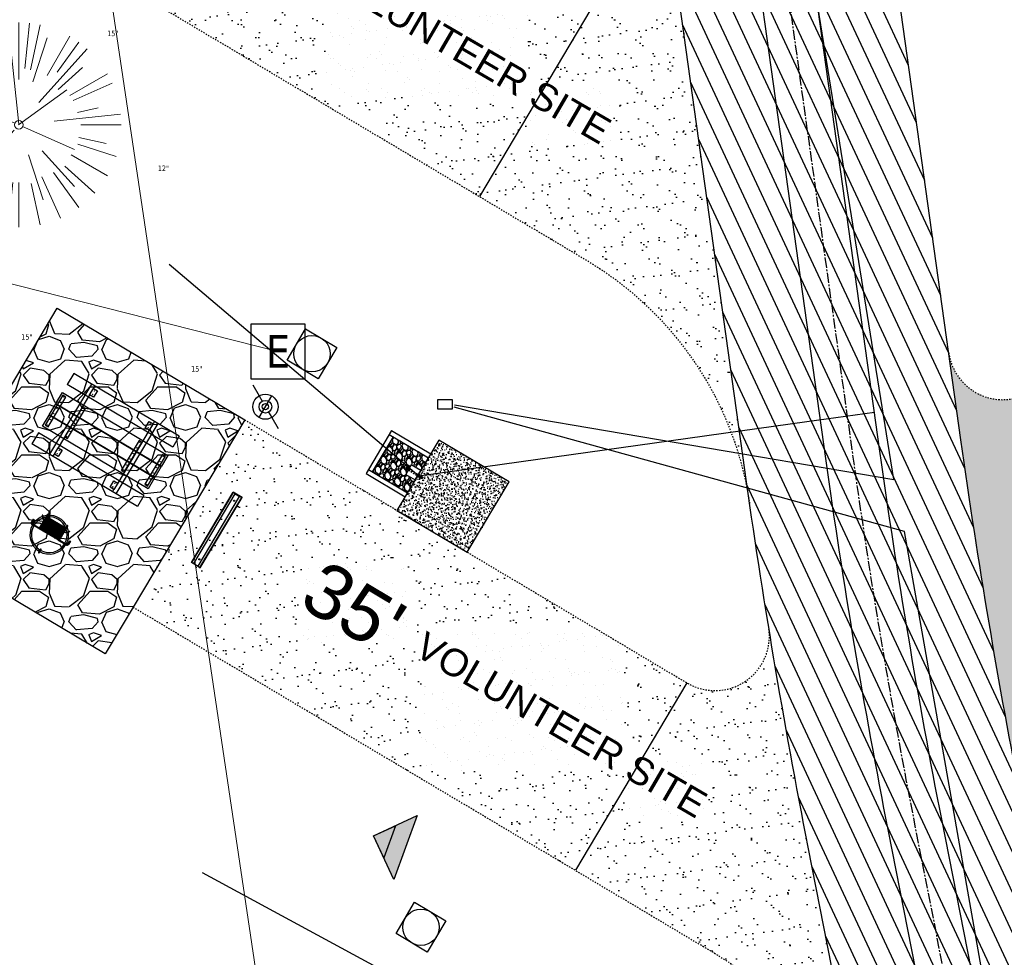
# Model space of a CAD drawing. Header units: feet. Extents: x 1134296 to 1140710, y 647902 to 649877.
# Tile 8 of 57: x 1134493 to 1134565, y 648640 to 648709. Entities that reach past the tile are written whole.
import ezdxf
from ezdxf.enums import TextEntityAlignment as Align
from ezdxf.lldxf.tags import DXFTag

# ---------------------------------------------------------------- set-up
doc = ezdxf.new("R2010")
doc.units = ezdxf.units.FT
doc.header["$MEASUREMENT"] = 0
for name, pattern in [('CENTER2', [1.125, 0.75, -0.125, 0.125, -0.125]), ('HIDDEN4', [0.095, 0.05, -0.045]), ('RAD', [0.13, 0.08, -0.05])]:
    doc.linetypes.add(name, pattern=pattern)
for name, color, linetype in [('-AGGREGATE', 8, 'Continuous'), ('-BOLTS-LAGS-SCREWS', 7, 'Continuous'), ('-CONCRETE', 9, 'Continuous'), ('-HARDWARE', 7, 'Continuous'), ('-TIMBER', 5, 'Continuous'), ('-WOOD', 5, 'Continuous'), ('C-CAMPSITE-PADS', 6, 'Continuous'), ('C-PRKG-ASPH', 8, 'Continuous'), ('C-PRKG-GRVL', 8, 'Continuous'), ('C-PRKG-WHEL-STOP', 9, 'Continuous'), ('C-ROAD-ASPHALT', 1, 'Continuous'), ('C-ROAD-CNTR', 1, 'CENTER2'), ('C-ROAD-GRVL', 1, 'RAD'), ('C-SWLK-CONC', 6, 'Continuous'), ('C-SWLK-CONC-PATT', 8, 'Continuous'), ('C-SWLK-GRVL-PATT', 8, 'Continuous'), ('C-UTIL-ELEC-MEP', 7, 'UGE (.5x)'), ('C-UTIL-HYDRANT', 5, 'Continuous'), ('C-UTIL-WATER-MEP', 7, 'WATER (.5x)'), ('G-TEXT-ST02', 2, 'Continuous'), ('G-XREF', 7, 'Continuous'), ('V-TOPO-SPOT', 8, 'Continuous'), ('V-UTIL-POWR-STRC', 1, 'Continuous'), ('V-UTIL-WATR-STRC', 8, 'Continuous')]:
    doc.layers.add(name, color=color, linetype=linetype)
for name, color, linetype, lineweight in [('-ANGLE-IRON', 8, 'Continuous', 25), ('V-SITE-VEGE', 55, 'Continuous', 18), ('V-SITE-VEGE-TEXT', 8, 'Continuous', 18), ('V-UTIL-POWR-LINE-UNDR', 8, 'EXIST_PROP POWER UNDERGROUND LINE 1', 15), ('V-UTIL-WATR-LINE', 8, 'WATER', 15)]:
    doc.layers.add(name, color=color, linetype=linetype, lineweight=lineweight)
doc.styles.add('Arial', font='arial.ttf')
doc.styles.add('Normal', font='arial.ttf', dxfattribs={"height": 0.1})
doc.styles.add('SEI-Dim & Leader', font='tahoma.ttf')
doc.styles.get("Standard").update_dxf_attribs({"font": 'arial.ttf'})
tags = doc.linetypes.add('EXIST_PROP POWER UNDERGROUND LINE 1', pattern='A,1.5,-0.2,["P-UG",Standard,S=0.08,R=0,X=-0.1,Y=-0.04],-0.3', length=2).pattern_tags.tags
tags[6] = DXFTag(74, 10)
tags = doc.linetypes.add('UGE (.5x)', pattern='A,0.75,-0.2,["UGE",Standard,S=0.08,R=0,X=-0.1,Y=-0.04],-0.2', length=1.15).pattern_tags.tags
tags[6] = DXFTag(74, 10)
tags = doc.linetypes.add('WATER', pattern='A,1.5,-0.2,["W",Standard,S=0.08,R=0,X=-0.1,Y=-0.04],-0.05', length=1.75).pattern_tags.tags
tags[6] = DXFTag(74, 10)
tags = doc.linetypes.add('WATER (.5x)', pattern='A,0.75,-0.2,["W",Standard,S=0.08,R=0,X=-0.1,Y=-0.04],-0.05', length=1).pattern_tags.tags
tags[6] = DXFTag(74, 10)
pattern_1 = [(37.5, (0, 0), (-0.0629933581, 1.926823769), [0, -1.52, 0, -1.7, 0, -1.625]), (7.5, (0, 0), (1.7697767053, 2.822146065), [0, -0.82, 0, -1.37, 0, -0.525]), (327.5, (-1.23, 0), (3.1141418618, 0.0056590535), [0, -0.5, 0, -1.8, 0, -2.35]), (317.5, (-1.23, 0), (3.0061266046, 0.877675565), [0, -0.25, 0, -1.18, 0, -1.35])]

# ---------------------------------------------------------------- blocks, each defined once
blk = doc.blocks.new('V-UTIL-EPED')
for p, q in [((-0.05, 0.05), (-0.05, -0.05)), ((0.05, 0.05), (-0.05, 0.05)), ((0.05, -0.05), (0.05, 0.05)), ((-0.05, -0.05), (0.05, -0.05))]:
    blk.add_line(p, q)
at = {"style": 'SEI-Dim & Leader'}
blk.add_text('E', height=0.06, dxfattribs=at).set_placement((0, 0), align=Align.MIDDLE_CENTER)
blk = doc.blocks.new('*U827', base_point=(1134511.816, 648684.869))
at = {"xscale": 39.99999999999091, "yscale": 39.99999999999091, "zscale": 39.99999999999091}
blk.add_blockref('V-UTIL-EPED', (1134511.816, 648684.869), dxfattribs=at)
blk = doc.blocks.new('V-UTIL-IRRI-Spigot')
for points in [[(-1, 1.732), (-0.5, 0.866)], [(-0.5, -0.866), (0.5, 0.866)], [(0.5, -0.866), (1, -1.732)]]:
    blk.add_lwpolyline(points)
for radius in [1, 0.5]:
    blk.add_circle((0, 0), radius)
blk = doc.blocks.new('*U858', base_point=(1134510.895, 648680.812))
at = {"xscale": 0.9237604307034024, "yscale": 0.9237604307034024, "zscale": 0.9237604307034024}
blk.add_blockref('V-UTIL-IRRI-Spigot', (1134510.895, 648680.812), dxfattribs=at)
blk = doc.blocks.new('Finished Floor Elevation')
h = blk.add_hatch(color=256)
h.dxf.hatch_style = 1
h.paths.add_polyline_path([(-0.05, -0.05), (-0.05, 0.05), (0, 0)])
blk.add_lwpolyline([(-0.05, -0.05), (-0.05, 0.05), (0, 0)], close=True)
blk = doc.blocks.new('*U880', base_point=(1134511.816, 648684.869))
at = {"xscale": 39.99999999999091, "yscale": 39.99999999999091, "zscale": 39.99999999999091}
blk.add_blockref('V-UTIL-EPED', (1134511.816, 648684.869), dxfattribs=at)
blk = doc.blocks.new('*U910', base_point=(1134510.895, 648680.812))
at = {"xscale": 0.9237604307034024, "yscale": 0.9237604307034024, "zscale": 0.9237604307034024}
blk.add_blockref('V-UTIL-IRRI-Spigot', (1134510.895, 648680.812), dxfattribs=at)
blk = doc.blocks.new('V-SITE-VEGE-Coniferious Tree 2')
at = {"color": 0, "linetype": 'ByBlock'}
for p, q in [((-0.0575, 0.2704), (-0.104, 0.4891)), ((-0.0003, 0.0026), (-0.0523, 0.4973)), ((0, 0.2219), (0, 0.5)), ((0.0289, 0.2753), (0.0522, 0.4973)), ((0.0572, 0.2693), (0.1039, 0.4891)), ((-0.0626, 0.1926), (-0.1545, 0.4755)), ((-0.0791, 0.1089), (-0.2939, 0.4045)), ((-0.146, 0.2528), (-0.25, 0.433)), ((0.0685, 0.211), (0.1382, 0.4256)), ((0.1391, 0.2411), (0.25, 0.433)), ((0.1869, 0.2573), (0.2939, 0.4045)), ((-0.1757, 0.1951), (-0.3346, 0.3716)), ((0.0978, 0.1086), (0.3345, 0.3716)), ((-0.2201, 0.1599), (-0.4046, 0.2939)), ((0.192, 0.1729), (0.3116, 0.2806)), ((0.2488, 0.1436), (0.433, 0.25)), ((-0.2844, 0.1642), (-0.3931, 0.227)), ((0.2659, 0.1184), (0.4568, 0.2034)), ((-0.0009, -0.0007), (0.235, 0.1707)), ((-0.2961, 0.0629), (-0.4891, 0.1039)), ((-0.0199, 0.0089), (-0.2319, 0.1032)), ((-0.306, 0.0322), (-0.4973, 0.0523)), ((0.1731, 0.0182), (0.4972, 0.0523)), ((0.2873, 0.0611), (0.3885, 0.0826)), ((0.3025, 0), (0.5, 0)), ((-0.2183, -0.0229), (-0.4973, -0.0523)), ((-0.023, -0.0255), (-0.2138, -0.2374)), ((0.0185, -0.0083), (0.272, -0.1211)), ((-0.3022, -0.0642), (-0.4891, -0.1039)), ((0.2891, -0.094), (0.4755, -0.1545)), ((0.2936, -0.0624), (0.4274, -0.0908)), ((-0.2881, -0.1283), (-0.4568, -0.2034)), ((-0.132, -0.1189), (-0.3716, -0.3346)), ((0.1144, -0.1271), (0.2718, -0.3019)), ((-0.2545, -0.1849), (-0.4046, -0.2939)), ((0.0478, -0.1473), (0.1192, -0.3671)), ((0.2555, -0.1475), (0.433, -0.25)), ((0.1689, -0.2325), (0.2939, -0.4045)), ((0.2254, -0.2029), (0.3716, -0.3346)), ((-0.1843, -0.2536), (-0.2767, -0.3808)), ((-0.1214, -0.2725), (-0.1856, -0.4168)), ((-0.091, -0.2799), (-0.1545, -0.4755)), ((-0.0297, -0.2818), (-0.0443, -0.4216)), ((0, -0.2818), (0, -0.5)), ((0.061, -0.2873), (0.1039, -0.4891)), ((0.1131, -0.2541), (0.2033, -0.4568))]:
    blk.add_line(p, q, dxfattribs=at)
blk.add_circle((0, 0), 0.0208)
blk = doc.blocks.new('C_XBASE-PACTOLA_02403811')
at = {"layer": 'V-UTIL-POWR-LINE-UNDR', "flags": 128}
blk.add_lwpolyline([(1134511.816, 648684.869), (1134461.223, 648697.695)], dxfattribs=at)
at = {"layer": 'V-UTIL-WATR-LINE', "flags": 128}
blk.add_lwpolyline([(1134533.417, 648547.604), (1134534.843, 648556.084), (1134510.788, 648635.474), (1134497.967, 648721.634), (1134522.21, 648792.11)], dxfattribs=at)
at = {"layer": 'V-SITE-VEGE', "xscale": 14.99981880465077, "yscale": 14.99981880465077, "zscale": 14.99981880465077}
blk.add_blockref('V-SITE-VEGE-Coniferious Tree 2', (1134492.811, 648701.493), dxfattribs=at)
at = {"layer": 'V-TOPO-SPOT', "rotation": 160}
for xscale, yscale, zscale in [(50.00000018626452, 50.00000018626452, 50.00000018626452), (25.00000009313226, 25.00000009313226, 25.00000009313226)]:
    blk.add_blockref('Finished Floor Elevation', (1134518.828, 648649.325), dxfattribs=dict(at, xscale=xscale, yscale=yscale, zscale=zscale))
at = {"layer": 'V-UTIL-POWR-STRC'}
for name in ['*U827', '*U880']:
    blk.add_blockref(name, (1134511.816, 648684.869), dxfattribs=at)
at = {"layer": 'V-UTIL-POWR-STRC', "xscale": 39.99999999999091, "yscale": 39.99999999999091, "zscale": 39.99999999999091}
blk.add_blockref('V-UTIL-EPED', (1134511.816, 648684.869), dxfattribs=at)
at = {"layer": 'V-UTIL-WATR-STRC'}
for name in ['*U858', '*U910']:
    blk.add_blockref(name, (1134510.895, 648680.812), dxfattribs=at)
at = {"layer": 'V-UTIL-WATR-STRC', "xscale": 0.4618802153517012, "yscale": 0.4618802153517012, "zscale": 0.4618802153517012}
blk.add_blockref('V-UTIL-IRRI-Spigot', (1134510.895, 648680.812), dxfattribs=at)
at = {"layer": 'V-SITE-VEGE-TEXT', "char_height": 0.4, "attachment_point": 7, "style": 'SEI-Dim & Leader'}
for s, insert in [('15"', (1134499.29, 648707.993)), ('12"', (1134503.006, 648698.106)), ('15"', (1134492.994, 648685.725)), ('15"', (1134505.446, 648683.381))]:
    blk.add_mtext(s, dxfattribs=dict(at, insert=insert))
blk = doc.blocks.new('Wheel_Stop')
for points in [[(-36, 6.75), (36, 6.75)], [(-36, -2.25), (-36, 6.75)], [(-35.625, 4.5), (-36, 6.75)], [(-35.625, 0), (-36, -2.25)], [(-35.955, 6.48), (35.955, 6.48)], [(-35.625, 4.5), (-35.625, 0)], [(-35.625, 4.5), (35.625, 4.5)], [(-35.625, 0), (35.625, 0)], [(35.625, 4.5), (36, 6.75)], [(35.625, 4.5), (35.625, 0)], [(35.625, 0), (36, -2.25)], [(36, -2.25), (36, 6.75)], [(-36, -2.25), (36, -2.25)], [(-35.955, -1.98), (35.955, -1.98)]]:
    blk.add_lwpolyline(points)
for centre in [(-30, 2.25), (30, 2.25)]:
    blk.add_circle(centre, 0.5)
blk = doc.blocks.new('10FT_Precast Table')
at = {"layer": '-ANGLE-IRON'}
for p, q in [((-28.53, 27.12), (-28.53, 33.63)), ((-28.53, 33.63), (-24.53, 33.63)), ((-24.53, 27.12), (-28.53, 27.12)), ((-24.53, 33.63), (-24.53, 27.12)), ((28.47, 27.12), (28.47, 33.63)), ((28.47, 33.63), (32.47, 33.63)), ((32.47, 27.12), (28.47, 27.12)), ((32.47, 33.63), (32.47, 27.12)), ((-49.5, 15.84), (-52.5, 15.84)), ((-52.5, 15.84), (-52.5, -14.66)), ((-49.5, -14.66), (-49.5, 15.84)), ((-25.53, 15.84), (-28.53, 15.84)), ((-28.53, 15.84), (-28.53, -14.66)), ((-25.53, -14.66), (-25.53, 15.84)), ((32.47, 15.84), (29.47, 15.84)), ((29.47, 15.84), (29.47, -14.66)), ((32.47, -14.66), (32.47, 15.84)), ((52.5, 15.84), (49.5, 15.84)), ((49.5, 15.84), (49.5, -14.66)), ((52.5, -14.66), (52.5, 15.84)), ((-52.5, -14.66), (-49.5, -14.66)), ((-28.53, -14.66), (-25.53, -14.66)), ((29.47, -14.66), (32.47, -14.66)), ((49.5, -14.66), (52.5, -14.66)), ((-28.53, -33.63), (-28.53, -27.12)), ((-28.53, -27.12), (-24.53, -27.12)), ((-24.53, -33.63), (-28.53, -33.63)), ((-24.53, -27.12), (-24.53, -33.63)), ((28.47, -33.63), (28.47, -27.12)), ((28.47, -27.12), (32.47, -27.12)), ((32.47, -33.63), (28.47, -33.63)), ((32.47, -27.12), (32.47, -33.63))]:
    blk.add_line(p, q, dxfattribs=at)
at = {"layer": '-BOLTS-LAGS-SCREWS'}
for centre in [(-26.53, 32.13), (-26.53, 28.62), (30.47, 32.13), (30.47, 28.62), (-51, 14.84), (-51, 9.34), (-27.03, 14.84), (-27.03, 9.34), (30.97, 14.84), (30.97, 9.34), (51, 14.84), (51, 9.34), (-51, 3.34), (-27.03, 3.34), (30.97, 3.34), (51, 3.34), (-51, -2.16), (-51, -8.16), (-27.03, -2.16), (-27.03, -8.16), (30.97, -2.16), (30.97, -8.16), (51, -2.16), (51, -8.16), (-51, -13.66), (-27.03, -13.66), (30.97, -13.66), (51, -13.66), (-26.53, -28.62), (-26.53, -32.13), (30.47, -28.62), (30.47, -32.13)]:
    blk.add_circle(centre, 0.156, dxfattribs=at)
at = {"layer": '-CONCRETE'}
for p, q in [((-32.03, -36), (-32.03, 36)), ((-28.53, 36), (-28.53, 33.63)), ((32.47, 36), (32.47, 33.63)), ((35.97, -36), (35.97, 36)), ((-28.53, -27.12), (-28.53, 27.12)), ((32.47, -27.12), (32.47, 27.12)), ((-28.53, -36), (-28.53, -33.63)), ((32.47, -33.63), (32.47, -36))]:
    blk.add_line(p, q, dxfattribs=at)
at = {"layer": '-TIMBER'}
for p, q in [((-54, 24.75), (-54, 36)), ((-54, 36), (54, 36)), ((54, 24.75), (54, 36)), ((-54, 24.75), (54, 24.75)), ((-54, 6.47), (-54, 17.72)), ((-54, 17.72), (54, 17.72)), ((54, 17.72), (54, 6.47)), ((-54, 6.47), (54, 6.47)), ((-54, -5.03), (-54, 6.22)), ((-54, 6.22), (54, 6.22)), ((54, 6.22), (54, -5.03)), ((54, -5.03), (-54, -5.03)), ((-54, -16.53), (-54, -5.28)), ((54, -5.28), (-54, -5.28)), ((54, -5.28), (54, -16.53)), ((54, -16.53), (-54, -16.53)), ((-54, -36), (-54, -24.75)), ((-54, -24.75), (54, -24.75)), ((54, -36), (54, -24.75)), ((-54, -36), (54, -36))]:
    blk.add_line(p, q, dxfattribs=at)
blk = doc.blocks.new('*X386')
at = {"color": 0}
for p, q in [((146.06, 353.6), (146.14, 353.68)), ((146.06, 352.89), (146.81, 353.64)), ((146.06, 352.54), (146.81, 353.29)), ((146.06, 351.83), (146.81, 352.58)), ((146.06, 351.48), (146.81, 352.23)), ((146.06, 350.77), (146.81, 351.52)), ((146.32, 350.68), (146.81, 351.17))]:
    blk.add_line(p, q, dxfattribs=at)
blk = doc.blocks.new('Pilot Rocks FS-30_18_PA')
at = {"layer": '-HARDWARE'}
for p, q in [((-8.82, 0.04), (-17.87, 0.04)), ((-17.87, 0.04), (-12.78, 0.04)), ((-10.2, 0.04), (10.2, 0.04)), ((8.82, 0.04), (17.87, 0.04)), ((12.78, 0.04), (17.87, 0.04)), ((-18.93, -4.56), (-18.93, -1.36)), ((-18.93, -1.36), (-18.87, -1.36)), ((-18.87, -1.36), (-18.87, -0.96)), ((-18.87, -1.36), (-18.87, -0.96)), ((-18.2, -1.36), (-18.2, -0.96)), ((-18.2, -0.96), (-18.2, -1.36)), ((-18.2, -1.36), (-18.13, -1.36)), ((-18.13, -1.36), (-18.13, -4.56)), ((-8.82, -0.62), (-17.87, -0.62)), ((-13.34, -0.62), (-17.87, -0.62)), ((-10.2, -0.62), (10.2, -0.62)), ((-10.2, -0.62), (-10.2, -11.31)), ((-9.53, -0.62), (-9.53, -11.31)), ((-8.82, -0.62), (-8.82, -11.65)), ((-8.28, -0.62), (-8.28, -11.65)), ((-7.5, -0.62), (-7.5, -11.65)), ((-6.97, -0.62), (-6.97, -11.65)), ((-6.19, -0.62), (-6.19, -11.65)), ((-5.65, -0.62), (-5.65, -11.65)), ((-4.87, -0.62), (-4.87, -11.65)), ((-4.34, -0.62), (-4.34, -11.65)), ((-3.56, -0.62), (-3.56, -11.65)), ((-3.02, -0.62), (-3.02, -11.65)), ((-2.24, -0.62), (-2.24, -11.65)), ((-1.71, -0.62), (-1.71, -11.65)), ((-0.92, -0.62), (-0.92, -11.65)), ((-0.39, -0.62), (-0.39, -11.65)), ((0.39, -0.62), (0.39, -11.65)), ((0.92, -0.62), (0.92, -11.65)), ((1.71, -0.62), (1.71, -11.65)), ((2.24, -0.62), (2.24, -11.65)), ((3.02, -0.62), (3.02, -11.65)), ((3.56, -0.62), (3.56, -11.65)), ((4.34, -0.62), (4.34, -11.65)), ((4.87, -0.62), (4.87, -11.65)), ((5.65, -0.62), (5.65, -11.65)), ((6.19, -0.62), (6.19, -11.65)), ((6.97, -0.62), (6.97, -11.65)), ((7.5, -0.62), (7.5, -11.65)), ((8.28, -0.62), (8.28, -11.65)), ((8.82, -0.62), (8.82, -11.65)), ((17.87, -0.62), (8.82, -0.62)), ((9.53, -0.62), (9.53, -11.31)), ((10.2, -0.62), (10.2, -11.31)), ((18.13, -4.56), (18.13, -1.36)), ((18.13, -1.36), (18.2, -1.36)), ((18.93, -4.56), (18.13, -4.56)), ((18.2, -1.36), (18.2, -0.96)), ((18.2, -1.36), (18.2, -0.96)), ((18.87, -1.36), (18.87, -0.96)), ((18.87, -0.96), (18.87, -1.36)), ((18.87, -1.36), (18.93, -1.36)), ((18.93, -1.36), (18.93, -4.56)), ((-10.2, -11.31), (-10.2, -14.85)), ((-10.2, -13.68), (-10.2, -14.85)), ((-9.53, -11.31), (-9.53, -14.85)), ((-9.53, -11.65), (9.53, -11.65)), ((-9.53, -12.31), (9.53, -12.31)), ((-9.53, -14.85), (-9.53, -14.48)), ((9.53, -11.31), (9.53, -14.85)), ((9.53, -14.48), (9.53, -14.85)), ((10.2, -11.31), (10.2, -14.85)), ((10.2, -14.85), (10.2, -13.68))]:
    blk.add_line(p, q, dxfattribs=at)
at = {"layer": '-HARDWARE', "flags": 128}
for points in [[(0.04, 18.19, 1), (-0.62, 18.19), (-0.62, 14.99, 1), (0.05, 14.99), (0.04, 18.19)], [(-11.78, -8.93, -1), (-11.29, -9.39), (-13.48, -11.73, -1), (-13.96, -11.27), (-11.78, -8.93)], [(11.78, -8.93, 1), (11.29, -9.39), (13.48, -11.73, 1), (13.96, -11.27), (11.78, -8.93)]]:
    blk.add_lwpolyline(points, format="xyb", dxfattribs=at)
at = {"layer": '-HARDWARE'}
for points in [[(-18.93, -4.56), (-18.93, -1.36), (-18.13, -1.36), (-18.13, -4.56)], [(-7.5, -11.65), (-8.28, -11.65), (-8.28, -0.62), (-7.5, -0.62)], [(-6.19, -11.65), (-6.97, -11.65), (-6.97, -0.62), (-6.19, -0.62)], [(-4.87, -11.65), (-5.65, -11.65), (-5.65, -0.62), (-4.87, -0.62)], [(-3.56, -11.65), (-4.34, -11.65), (-4.34, -0.62), (-3.56, -0.62)], [(-2.24, -11.65), (-3.02, -11.65), (-3.02, -0.62), (-2.24, -0.62)], [(-0.92, -11.65), (-1.71, -11.65), (-1.71, -0.62), (-0.92, -0.62)], [(-0.39, -11.65), (0.39, -11.65), (0.39, -0.62), (-0.39, -0.62)], [(0.92, -11.65), (1.71, -11.65), (1.71, -0.62), (0.92, -0.62)], [(2.24, -11.65), (3.02, -11.65), (3.02, -0.62), (2.24, -0.62)], [(3.56, -11.65), (4.34, -11.65), (4.34, -0.62), (3.56, -0.62)], [(4.87, -11.65), (5.65, -11.65), (5.65, -0.62), (4.87, -0.62)], [(6.19, -11.65), (6.97, -11.65), (6.97, -0.62), (6.19, -0.62)], [(7.5, -11.65), (8.28, -11.65), (8.28, -0.62), (7.5, -0.62)], [(18.93, -4.56), (18.93, -1.36), (18.13, -1.36), (18.13, -4.56)]]:
    blk.add_lwpolyline(points, close=True, dxfattribs=at)
for centre, radius, start, end in [((0, 0), 17.07, 0.14844, 179.85156), ((0, 0), 15.73, 0.16102, 179.83898), ((-17.87, -0.96), 1, 90, 180), ((-17.87, -0.96), 1, 90, 180), ((17.87, -0.96), 1, 0, 90), ((17.87, -0.96), 1, 0, 90), ((-17.87, -0.96), 0.333, 90, 180), ((-17.87, -0.96), 0.333, 90, 180), ((0, 0), 17.07, 182.09014, 220.74905), ((0, 0), 15.73, 182.26736, 220.22476), ((0, 0), 15.73, 319.77524, 357.73264), ((0, 0), 17.07, 319.25095, 357.90986), ((17.87, -0.96), 0.333, 0, 90), ((17.87, -0.96), 0.333, 0, 90), ((0, 0), 17.07, 220.74905, 233.29778), ((0, 0), 15.73, 220.22476, 229.58607), ((-9.87, -11.65), 0.333, 0, 180), ((-9.87, -14.85), 0.333, 180, 0), ((-9.87, -14.85), 0.333, 180, 0), ((0, 0), 15.73, 232.70405, 307.29595), ((0, 0), 17.07, 236.0414, 303.9586), ((9.87, -11.65), 0.333, 0, 180), ((9.87, -14.85), 0.333, 180, 0), ((9.87, -14.85), 0.333, 180, 0), ((0, 0), 15.73, 310.41393, 319.77524), ((0, 0), 17.07, 306.70222, 319.25095)]:
    blk.add_arc(centre, radius, start, end, dxfattribs=at)
at = {"layer": '-HARDWARE', "rotation": 180}
for p, xscale, yscale, zscale in [((137.67, 372.58), 1.066666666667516, 1.066666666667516, 1.066666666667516), ((-137.67, 372.58), -1.066666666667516, 1.066666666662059, 1.066666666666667)]:
    blk.add_blockref('*X386', p, dxfattribs=dict(at, xscale=xscale, yscale=yscale, zscale=zscale))
blk = doc.blocks.new('HYDRANT & PAD')
at = {"layer": '-AGGREGATE'}
h = blk.add_hatch(dxfattribs=at)
h.set_pattern_fill('GRAVEL', color=256, scale=10)
h.paths.add_polyline_path([(18, 72), (18, 108), (-18, 108), (-18, 72), (-4.81, 72), (-4.81, 81.61), (4.81, 81.61), (4.81, 72)])
at = {"layer": 'C-SWLK-CONC-PATT'}
h = blk.add_hatch(dxfattribs=at)
h.set_pattern_fill('AR-CONC', color=256)
h.set_pattern_definition([(50, (-9267.939, -358120.348), (7.17260183, -0.62752135), [0.75, -8.25]), (355, (-9267.939, -358120.348), (-1.38751334, 7.52192134), [0.6, -6.6]), (100.4514445, (-9267.341, -358120.4), (5.78508847, 6.89439991), [0.63740192, -7.01142112]), (46.1842, (-9267.939, -358118.348), (10.6724133, -1.6551928), [1.125, -12.375]), (96.6356355, (-9267.05, -358118.486), (9.34661946, 9.741186), [0.95610342, -10.5171376]), (351.184164, (-9267.939, -358118.348), (9.34661945, 9.741186), [0.9, -9.9]), (21, (-9266.939, -358118.848), (5.96907052, -4.02618891), [0.75, -8.25]), (326, (-9266.939, -358118.848), (2.43315332, 7.25150045), [0.6, -6.6]), (71.4514447, (-9266.4415, -358119.1835), (8.40222377, 3.22531153), [0.6374019, -7.01142112]), (37.5, (-9267.939, -358120.348), (0.121598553, 3.328938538), [0, -6.52, 0, -6.7, 0, -6.625]), (7.5, (-9267.939, -358120.348), (2.630695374, 3.94411712), [0, -3.82, 0, -6.37, 0, -2.525]), (327.5, (-9270.169, -358120.348), (5.338224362, -0.225548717), [0, -2.5, 0, -7.8, 0, -10.35]), (317.5, (-9271.169, -358120.348), (5.831861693, 1.001049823), [0, -3.25, 0, -5.18, 0, -7.35])])
h.paths.add_polyline_path([(36, 72), (-0.5, 72), (-1.8, 72), (-5.84, 72), (-36, 72), (-36, 0), (36, 0)])
at = {"layer": '-HARDWARE'}
for p, q in [((-0.93, 70.22), (-0.89, 69.51)), ((-0.13, 68.23), (-0.22, 71.2)), ((-0.22, 71.2), (0.32, 71.2)), ((0.32, 71.2), (0.24, 68.22)), ((0.9, 70.22), (0.86, 69.51))]:
    blk.add_line(p, q, dxfattribs=at)
for points in [[(0.8, 81.98), (-0.85, 81.98)], [(-0.77, 82.58), (-0.77, 81.98)], [(-0.57, 81.61), (-0.57, 81.98)], [(0.57, 81.61), (0.57, 81.98)], [(0.73, 82.58), (0.73, 81.98)]]:
    blk.add_lwpolyline(points, dxfattribs=at)
at = {"layer": '-HARDWARE', "linetype": 'HIDDEN4'}
for points in [[(-0.57, 81.61), (-0.57, 72.06)], [(0.57, 81.61), (0.57, 72.04)]]:
    blk.add_lwpolyline(points, dxfattribs=at)
at = {"layer": '-HARDWARE'}
blk.add_lwpolyline([(0.86, 69.51), (0.8, 68.56, 0.013614), (0.8, 68.55), (0.8, 68.08, -0.014895), (0.8, 68.06), (0.78, 67.72, -0.39687), (0.44, 67.39), (-0.47, 67.39, -0.39687), (-0.81, 67.72), (-0.84, 68.06, -0.014895), (-0.84, 68.08), (-0.84, 68.55, 0.013614), (-0.84, 68.56), (-0.89, 69.51)], format="xyb", dxfattribs=at)
for centre, radius, start, end in [((-0.02, 82.58), 0.794, 340.87176, 199.12824), ((-0.02, 82.58), 0.75, 0, 180), ((-0.02, 70.99), 1.2, 284.45577, 262.27799)]:
    blk.add_arc(centre, radius, start, end, dxfattribs=at)
at = {"layer": '-TIMBER', "flags": 128}
for points in [[(-22, 112), (-22, 72)], [(22, 112), (-22, 112)], [(-18, 112), (-18, 72)], [(18, 108), (-18, 108)], [(18, 112), (18, 72)], [(22, 112), (22, 72)]]:
    blk.add_lwpolyline(points, dxfattribs=at)
at = {"layer": '-WOOD'}
blk.add_lwpolyline([(4.81, 72), (4.81, 81.61), (-4.81, 81.61), (-4.81, 72)], close=True, dxfattribs=at)
at = {"layer": 'C-SWLK-CONC'}
blk.add_lwpolyline([(36, 0), (36, 72), (-36, 72), (-36, 0)], dxfattribs=at)
at = {"layer": 'C-SWLK-CONC', "linetype": 'Continuous'}
blk.add_lwpolyline([(-36, 0), (36, 0)], dxfattribs=at)
blk = doc.blocks.new('C_PBASE-PACTOLA_02403811')
at = {"layer": 'C-CAMPSITE-PADS'}
blk.add_lwpolyline([(1134501.19, 648666.109), (1134499.144, 648662.672), (1134485.396, 648670.856), (1134495.626, 648688.042), (1134509.374, 648679.858), (1134501.19, 648666.11)], dxfattribs=at)
at = {"layer": 'C-ROAD-ASPHALT'}
blk.add_lwpolyline([(1134633.65, 648994.154), (1134723.235, 649000.601, -0.300313), (1134907.704, 648897.02), (1134943.562, 648827.408, -0.242942), (1134943.473, 648735.647, -0.014482), (1134938.281, 648725.887), (1134902.771, 648660.902, -0.111237), (1134861.541, 648614.05), (1134757.484, 648538.566, 0.178397), (1134706.299, 648462.144, -0.47863), (1134656.995, 648438.877, -0.128153), (1134626.71, 648464.732), (1134623.063, 648469.958, -0.104209), (1134584.047, 648561.805), (1134566.404, 648651.593, -0.01381), (1134561.903, 648678.391), (1134552.825, 648743.377, -0.094333), (1134558.21, 648852.454), (1134566.773, 648887.84, -0.036442), (1134590.864, 648962.974, -0.28642)], format="xyb", close=True, dxfattribs=at)
blk.add_lwpolyline([(1134641.754, 648097.237, -0.047459), (1134675.306, 648187.214, 0.35336), (1134666.802, 648223.939, -0.106181), (1134644.201, 648251.028), (1134637.908, 648263.005), (1134624.34, 648241.529), (1134586.209, 648314.105), (1134596.832, 648319.687, 0.414214), (1134601.034, 648333.19), (1134601.034, 648333.19, -0.272199), (1134605.1, 648418.243), (1134606.839, 648420.901, -0.102173), (1134622.245, 648436.384, 0.468797), (1134623.087, 648444.024, -0.039414), (1134613.59, 648455.575), (1134609.943, 648460.8, -0.104209), (1134568.347, 648558.72), (1134550.704, 648648.508, -0.01381), (1134546.057, 648676.178), (1134536.979, 648741.164, -0.094333), (1134542.659, 648856.217), (1134551.222, 648891.603, -0.010799), (1134557.395, 648914.899)], format="xyb", dxfattribs=at)
at = {"layer": 'C-ROAD-CNTR', "flags": 128}
blk.add_lwpolyline([(1134682.816, 648422.246), (1134669.22, 648425.846, -0.177469), (1134620.15, 648460.153), (1134616.503, 648465.379, -0.104209), (1134576.197, 648560.263), (1134558.554, 648650.051, -0.01381), (1134553.98, 648677.284), (1134544.902, 648742.27, -0.094333), (1134550.434, 648854.335), (1134558.998, 648889.721, -0.142864), (1134712.374, 649156.831), (1134786.199, 649227.811, -0.041643), (1134812.006, 649248.788), (1134833.031, 649263.149, -0.265468), (1134926.964, 649270.708), (1134949.26, 649260.248, -0.036701), (1135013.163, 649224.333), (1135075.322, 649183.127, -0.302523), (1135105.389, 649111.585), (1135099.688, 649081.888, -0.049273), (1135094.1, 649063.037), (1135036.845, 648922.396, -0.009219), (1135029.58, 648905.452), (1134962.364, 648756.335, -0.019155), (1134945.301, 648722.051), (1134909.792, 648657.066, -0.111237), (1134866.239, 648607.574), (1134762.181, 648532.091, 0.322945), (1134716.396, 648393.222), (1134719.721, 648382.706, -0.171424), (1134715.288, 648249.555), (1134707.164, 648228.784, -0.022723), (1134688.714, 648187.277, 0.05045), (1134653.344, 648094.128)], format="xyb", dxfattribs=at)
at = {"layer": 'C-ROAD-GRVL', "flags": 128}
for points in [[(1134494.148, 648715.547), (1134534.463, 648691.548, -0.226254), (1134546.417, 648673.649)], [(1134561.011, 648684.775, 0.646444), (1134568.013, 648682.729), (1134592.543, 648711.423)], [(1134509.375, 648679.857), (1134541.812, 648660.548, 0.637281), (1134547.806, 648664.629)], [(1134501.191, 648666.108), (1134543.756, 648640.77, -0.213096), (1134555.499, 648624.109)]]:
    blk.add_lwpolyline(points, format="xyb", dxfattribs=at)
at = {"layer": 'C-UTIL-ELEC-MEP'}
for points in [[(1134524.761, 648680.948), (1134556.995, 648675.468), (1134551.403, 648710.211), (1134510.398, 648726.541)], [(1134561.576, 648486.487), (1134582.626, 648530.425), (1134557.768, 648671.669), (1134524.75, 648680.784)]]:
    blk.add_lwpolyline(points, dxfattribs=at)
blk.add_lwpolyline([(1134523.543, 648681.346), (1134524.593, 648681.346), (1134524.593, 648680.633), (1134523.543, 648680.633)], close=True, dxfattribs=at)
at = {"layer": 'C-UTIL-WATER-MEP'}
for p, q in [((1134503.844, 648691.274), (1134522.154, 648675.741)), ((1134550.611, 648679.716), (1134555.563, 648680.408)), ((1134522.154, 648675.741), (1134550.611, 648679.716))]:
    blk.add_line(p, q, dxfattribs=at)
at = {"layer": 'C-UTIL-WATER-MEP', "flags": 128}
for points in [[(1134713.292, 648416.244), (1134669.732, 648427.78, -0.177469), (1134621.79, 648461.298), (1134618.143, 648466.524, -0.104209), (1134578.16, 648560.648), (1134560.517, 648650.437, -0.01381), (1134555.961, 648677.561), (1134546.883, 648742.547, -0.094333), (1134552.378, 648853.865), (1134560.941, 648889.251, -0.142864), (1134713.76, 649155.39), (1134787.585, 649226.369, -0.041643), (1134813.135, 649247.136), (1134834.159, 649261.497, -0.265468), (1134926.115, 649268.898), (1134948.411, 649258.438, -0.036701), (1135012.058, 649222.666), (1135074.217, 649181.46, -0.302523), (1135103.425, 649111.962), (1135097.723, 649082.265, -0.049273), (1135092.248, 649063.791), (1135034.992, 648923.15, -0.009219), (1135027.757, 648906.274), (1134960.541, 648757.157, -0.019155), (1134943.546, 648723.01), (1134908.037, 648658.025, -0.111237), (1134865.064, 648609.193), (1134761.007, 648533.71, 0.157468), (1134714.966, 648470.676, 0.157468)], [(1134709.846, 648413.019), (1134668.708, 648423.913, -0.177469), (1134618.51, 648459.009), (1134614.863, 648464.235, -0.104209), (1134574.235, 648559.877), (1134556.592, 648649.665, -0.01381), (1134551.999, 648677.008), (1134542.922, 648741.994, -0.094333), (1134548.49, 648854.806), (1134557.054, 648890.192, -0.088923), (1134635.562, 649068.473, -0.076785)]]:
    blk.add_lwpolyline(points, format="xyb", dxfattribs=at)
at = {"layer": 'C-UTIL-WATER-MEP'}
for points in [[(1134513.846, 648686.524), (1134516.137, 648685.16), (1134514.773, 648682.869), (1134512.482, 648684.233)], [(1134521.841, 648644.452), (1134524.133, 648643.088), (1134522.769, 648640.797), (1134520.477, 648642.161)]]:
    blk.add_lwpolyline(points, close=True, dxfattribs=at)
at = {"layer": 'C-UTIL-WATER-MEP', "flags": 128}
blk.add_lwpolyline([(1134530.147, 648633.669), (1134506.288, 648646.608)], dxfattribs=at)
at = {"layer": 'C-UTIL-WATER-MEP'}
for centre in [(1134514.31, 648684.697), (1134522.305, 648642.625)]:
    blk.add_circle(centre, 1.333, dxfattribs=at)
at = {"layer": 'Defpoints', "flags": 128}
for points in [[(1134534.769, 648709.986), (1134526.585, 648696.237)], [(1134541.812, 648660.548), (1134533.627, 648646.799)]]:
    blk.add_lwpolyline(points, dxfattribs=at)
at = {"layer": '-HARDWARE', "xscale": 0.08333333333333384, "yscale": 0.08333333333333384, "zscale": 0.08333333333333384, "rotation": 149.2349298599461}
blk.add_blockref('Pilot Rocks FS-30_18_PA', (1134495.043, 648671.423), dxfattribs=at)
at = {"xscale": 0.08333333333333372, "yscale": 0.08333333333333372, "zscale": 0.08333333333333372, "rotation": 149.2349298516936}
blk.add_blockref('10FT_Precast Table', (1134499.175, 648678.364), dxfattribs=at)
at = {"layer": 'C-PRKG-WHEL-STOP', "xscale": 0.08333333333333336, "yscale": 0.08333333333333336, "zscale": 0.08333333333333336, "rotation": 59.23492963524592}
blk.add_blockref('Wheel_Stop', (1134507.484, 648671.673), dxfattribs=at)
at = {"layer": 'C-UTIL-HYDRANT', "xscale": 0.08333333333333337, "yscale": 0.08333333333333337, "zscale": 0.08333333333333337, "rotation": 59.23074427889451}
blk.add_blockref('HYDRANT & PAD', (1134527.235, 648672.716), dxfattribs=at)
at = {"layer": 'C-CAMPSITE-PADS', "insert": (1134515.27, 648669.71), "char_height": 4, "attachment_point": 1, "rotation": 329.19117, "style": 'Arial'}
blk.add_mtext_dynamic_manual_height_columns("35'", width=0.88902, gutter_width=1, heights=[0], dxfattribs=at)
at = {"layer": 'G-TEXT-ST02', "char_height": 2, "attachment_point": 1, "rotation": 329.80407, "style": 'Normal'}
for insert in [(1134515.654, 648713.832), (1134522.697, 648664.393)]:
    blk.add_mtext('VOLUNTEER SITE', dxfattribs=dict(at, insert=insert))
blk = doc.blocks.new('C_PHTCH-PACTOLA_02403811')
at = {"layer": 'C-PRKG-ASPH'}
h = blk.add_hatch(dxfattribs=at)
h.set_pattern_fill('ANSI31', color=256, scale=10, angle=70)
edge = h.paths.add_edge_path(flags=16)
edge.add_arc((1135093.567, 648760.357), 542, 143.57036, 153.26644, ccw=False)
edge.add_arc((1135093.567, 648760.357), 542, 133.87428, 143.57036, ccw=False)
edge.add_line((1134717.919, 649151.064), (1134791.744, 649222.044))
edge.add_arc((1134924.815, 649083.638), 192, 124.33581, 133.87428, ccw=False)
edge.add_line((1134816.519, 649242.182), (1134837.543, 649256.543))
edge.add_arc((1134886.615, 649184.703), 87, 64.8666, 124.33581, ccw=False)
edge.add_line((1134923.566, 649263.466), (1134945.863, 649253.006))
edge.add_arc((1134736.897, 648807.587), 492, 56.45912, 64.8666, ccw=False)
edge.add_line((1135008.743, 649217.665), (1135070.902, 649176.459))
edge.add_arc((1135036.645, 649124.783), 62, -10.86803, 56.45912, ccw=False)
edge.add_line((1135097.533, 649113.093), (1135091.831, 649083.396))
edge.add_arc((1135001.481, 649100.742), 92, 337.84863, 349.13197, ccw=False)
edge.add_line((1135086.691, 649066.053), (1135029.435, 648925.412))
edge.add_arc((1134573.749, 649110.923), 492, 335.73595, 337.84863, ccw=False)
edge.add_line((1135022.287, 648908.739), (1134970.106, 648792.978))
edge.add_line((1134970.106, 648792.978), (1134955.071, 648759.623))
edge.add_arc((1134506.533, 648961.806), 492, 331.34656, 335.73595, ccw=False)
edge.add_line((1134938.281, 648725.887), (1134902.771, 648660.902))
edge.add_arc((1134778.161, 648728.993), 142, 305.95733, 331.34656, ccw=False)
edge.add_line((1134861.541, 648614.05), (1134757.484, 648538.566))
edge.add_arc((1134835.579, 648430.909), 133, 125.95733, 166.41717)
edge.add_arc((1134672.278, 648470.364), 35, 244.10856, 346.41717, ccw=False)
edge.add_arc((1134691.462, 648509.913), 78.956, 214.90552, 244.11685, ccw=False)
edge.add_line((1134626.71, 648464.732), (1134623.063, 648469.958))
edge.add_arc((1134821.506, 648608.465), 242, 191.11676, 214.9138, ccw=False)
edge.add_line((1134584.047, 648561.805), (1134566.404, 648651.593))
edge.add_arc((1135049.172, 648746.455), 492, 187.95193, 191.11676, ccw=False)
edge.add_line((1134561.903, 648678.391), (1134552.825, 648743.377))
edge.add_arc((1134842.018, 648783.773), 292, 166.39612, 187.95193, ccw=False)
edge.add_line((1134558.21, 648852.454), (1134566.773, 648887.84))
edge.add_arc((1135093.567, 648760.357), 542, 158.04784, 166.39612, ccw=False)
edge.add_arc((1135093.567, 648760.357), 542, 153.26644, 158.04784, ccw=False)
edge = h.paths.add_edge_path()
edge.add_line((1134664.934, 648091.019), (1134641.754, 648097.237))
edge.add_arc((1135131.442, 647965.879), 507, 154.11549, 164.98406, ccw=False)
edge.add_arc((1135131.442, 647965.879), 507, 153.4315, 154.11549, ccw=False)
edge.add_arc((1134241.514, 648410.91), 488, 333.4315, 338.63837)
edge.add_line((1134695.988, 648233.155), (1134704.112, 648253.926))
edge.add_arc((1134529.028, 648322.406), 188, 338.63837, 377.19547)
edge.add_arc((1134651.306, 648360.247), 60, 17.19547, 74.97266)
edge.add_line((1134666.863, 648418.195), (1134661.501, 648419.806))
edge.add_arc((1134691.489, 648509.945), 94.997, 223.94188, 251.59807, ccw=False)
edge.add_arc((1134691.536, 648509.984), 95.058, 214.9166, 223.93932, ccw=False)
edge.add_line((1134613.59, 648455.575), (1134609.943, 648460.8))
edge.add_arc((1134821.506, 648608.465), 258, 191.11676, 214.9138, ccw=False)
edge.add_line((1134568.347, 648558.72), (1134550.704, 648648.508))
edge.add_arc((1135049.172, 648746.455), 508, 187.95193, 191.11676, ccw=False)
edge.add_line((1134546.057, 648676.178), (1134536.979, 648741.164))
edge.add_arc((1134842.018, 648783.773), 308, 166.39612, 187.95193, ccw=False)
edge.add_line((1134542.659, 648856.217), (1134551.222, 648891.603))
edge.add_arc((1135093.567, 648760.357), 558, 163.92132, 166.39612, ccw=False)
edge.add_arc((1134538.177, 648920.438), 20, 343.92132, 402.76994)
edge.add_line((1134552.859, 648934.019), (1134533.446, 648955.005))
edge.add_arc((1135093.567, 648760.357), 592.978, 146.018742, 160.837099, ccw=False)
edge.add_line((1134601.857, 649091.786), (1134616.583, 649064.034))
edge.add_arc((1134621, 649066.378), 5, 207.95158, 327.07409)
edge.add_arc((1135093.567, 648760.357), 558, 133.87428, 147.07409, ccw=False)
edge.add_line((1134706.83, 649162.598), (1134780.655, 649233.578))
edge.add_arc((1134924.815, 649083.638), 208, 124.33581, 133.87428, ccw=False)
edge.add_line((1134807.494, 649255.394), (1134828.519, 649269.755))
edge.add_arc((1134886.615, 649184.703), 103, 64.8666, 124.33581, ccw=False)
edge.add_line((1134930.362, 649277.951), (1134952.658, 649267.491))
edge.add_arc((1134736.897, 648807.587), 508, 56.45912, 64.8666, ccw=False)
edge.add_line((1135017.583, 649231.001), (1135079.742, 649189.795))
edge.add_arc((1135036.645, 649124.783), 78, -10.86803, 56.45912, ccw=False)
edge.add_line((1135113.246, 649110.076), (1135107.544, 649080.379))
edge.add_arc((1135001.481, 649100.742), 108, 337.84863, 349.13197, ccw=False)
edge.add_line((1135101.51, 649060.02), (1135044.254, 648919.379))
edge.add_arc((1134573.749, 649110.923), 508, 335.73595, 337.84863, ccw=False)
edge.add_line((1135036.873, 648902.164), (1134969.657, 648753.048))
edge.add_arc((1134506.533, 648961.806), 508, 331.34656, 335.73595, ccw=False)
edge.add_line((1134952.322, 648718.215), (1134916.812, 648653.23))
edge.add_arc((1134778.161, 648728.993), 158, 305.95733, 331.34656, ccw=False)
edge.add_line((1134870.936, 648601.099), (1134766.879, 648525.615))
edge.add_arc((1134835.579, 648430.909), 117, 125.95733, 162.26486)
edge.add_arc((1134752.714, 648457.411), 30, 162.26486, 196.80241)
edge.add_arc((1134835.579, 648430.909), 113, 170.92173, 197.54767)
edge.add_line((1134727.837, 648396.84), (1134731.163, 648386.324))
edge.add_arc((1134529.028, 648322.406), 212, 11.34008, 17.54767, ccw=False)
edge.add_arc((1134529.056, 648322.404), 211.973, -20.64909, 11.34215, ccw=False)
edge.add_arc((1134759.869, 648235.315), 34.724, 159.18719, 239.41356)
edge.add_line((1134742.2, 648205.423), (1134709.513, 648185.696))
edge.add_line((1134709.513, 648185.696), (1134698.996, 648181.007))
edge.add_arc((1135131.442, 647965.879), 483, 153.55118, 164.98406)
at = {"layer": 'C-PRKG-GRVL'}
h = blk.add_hatch(dxfattribs=at)
h.set_pattern_fill('AR-SAND', color=256)
h.set_pattern_definition(pattern_1)
edge = h.paths.add_edge_path()
edge.add_line((1134534.463, 648691.548), (1134494.148, 648715.547))
edge.add_line((1134494.148, 648715.547), (1134502.332, 648729.296))
edge.add_line((1134502.332, 648729.296), (1134534.769, 648709.986))
edge.add_arc((1134536.815, 648713.423), 4, 239.23493, 367.95193)
edge.add_line((1134540.777, 648713.976), (1134546.417, 648673.649))
edge.add_arc((1134521.675, 648670.066), 24.999, 8.23938, 59.23554)
h = blk.add_hatch(dxfattribs=at)
h.set_pattern_fill('AR-SAND', color=256)
h.set_pattern_definition(pattern_1)
edge = h.paths.add_edge_path()
edge.add_line((1134573.525, 648664.553), (1134614.452, 648712.428))
edge.add_line((1134614.452, 648712.428), (1134602.29, 648722.824))
edge.add_line((1134602.29, 648722.824), (1134568.167, 648682.909))
edge.add_arc((1134564.974, 648685.318), 4, 187.95193, 322.96643, ccw=False)
edge.add_line((1134561.013, 648684.765), (1134561.903, 648678.391))
edge.add_arc((1135105.373, 648755.29), 548.884, 188.05365, 191.75281)
edge.add_arc((1134592.528, 648648.308), 25, 139.47354, 191.11676, ccw=False)
h = blk.add_hatch(dxfattribs=at)
h.set_pattern_fill('AR-SAND', color=256)
h.set_pattern_definition(pattern_1)
edge = h.paths.add_edge_path()
edge.add_line((1134543.756, 648640.77), (1134501.19, 648666.109))
edge.add_line((1134501.19, 648666.109), (1134509.374, 648679.858))
edge.add_line((1134509.374, 648679.858), (1134541.812, 648660.548))
edge.add_arc((1134543.858, 648663.985), 4, 239.23493, 369.26933)
edge.add_arc((1135049.173, 648746.456), 508.001, 189.26933, 191.11676)
edge.add_line((1134550.704, 648648.508), (1134555.499, 648624.109))
edge.add_arc((1134530.968, 648619.288), 25, 11.11676, 59.23493)
at = {"layer": 'C-SWLK-GRVL-PATT'}
h = blk.add_hatch(dxfattribs=at)
h.set_pattern_fill('GRAVEL', color=256, scale=5)
h.set_pattern_definition([(228.012787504, (3.6, 5), (-40, -45), [0.67268, -66.595440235]), (184.969740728, (3.15, 4.5), (60, 5), [1.15434, -114.279623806]), (132.510447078, (2, 4.4), (50, -55), [0.81394, -80.58016298]), (267.273689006, (0.05, 3.15), (5, 100), [1.05119, -104.067790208]), (292.833654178, (0, 2.1), (-25, 60), [1.030775, -102.04686564]), (357.273689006, (0.4, 1.15), (-100, 5), [1.05119, -104.067790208]), (37.694240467, (1.45, 1.1), (-65, -50), [1.390145, -137.624242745]), (72.255328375, (2.55, 1.95), (35, 110), [1.31244, -129.931607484]), (121.429565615, (2.95, 3.2), (-40, 65), [1.05475, -104.420365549]), (175.23635831, (2.4, 4.1), (55, -5), [1.20416, -59.003812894]), (222.397437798, (1.2, 4.2), (-60, -55), [1.55724, -154.166875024]), (138.814074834, (5, 3.1), (-35, 30), [0.531505, -52.619224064]), (171.46923439, (4.6, 3.45), (65, -10), [1.011185, -100.10755708]), (225, (3.6, 3.6), (-6e-16, -5), [0.707105, -6.363962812]), (203.198590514, (3.25, 4.2), (25, 10), [0.38079, -37.69807553]), (291.80140949, (2.9, 4.05), (-5, 15), [0.538515, -26.387309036]), (30.96375653, (3.1, 3.55), (15, 10), [0.874645, -28.280114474]), (161.56505118, (3.85, 4), (10, -5), [0.632455, -15.1789333]), (16.389540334, (0, 4.05), (50, 15), [0.886, -87.714225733]), (70.346175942, (0.85, 4.3), (-20.00000000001, -55.00000000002), [0.743305, -73.587038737]), (293.198590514, (3.85, 5), (-10, 25), [0.761575, -37.31729053]), (343.610459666, (4.15, 4.3), (-50, 15), [0.886, -87.714225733]), (339.44395478, (0, 0.95), (-25, 10), [0.8544, -41.865618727]), (294.77514057, (0.8, 0.65), (-25, 55), [0.71589, -70.873215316]), (66.801409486, (3.9, 0), (10, 25), [0.761575, -37.31729053]), (17.354024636, (4.2, 0.7), (-65, -20), [0.838155, -82.977118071]), (69.44395478, (1.45, 0), (-10, -25), [0.4272, -42.292818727]), (101.30993247, (3.6, 0), (-5, 20), [0.25495, -25.240147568]), (165.96375653, (3.55, 0.25), (15, -5), [1.030775, -19.584753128]), (186.009005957, (2.55, 0.5), (50, 5), [0.95525, -94.569615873]), (303.69006753, (3.1, 3.1), (-5, 10), [0.72111, -17.306646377]), (353.157226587, (3.5, 2.5), (85, -10), [1.25897, -124.63781312]), (60.9453959, (4.75, 2.35), (-20, -35), [0.51478, -50.963370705]), (90, (5, 2.8), (-5, 5), [0.3, -4.7]), (120.256437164, (2.45, 0.65), (20, -35), [0.69462, -68.767599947]), (48.012787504, (2.1, 1.25), (40, 45), [1.34536, -65.922760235]), (0, (3, 2.25), (5, 5), [1.3, -3.7]), (325.30484647, (4.3, 2.25), (50, -35), [0.79057, -78.266371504]), (254.0546041, (4.95, 1.8), (-5, -20), [0.72801, -35.672539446]), (207.645975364, (4.75, 1.1), (-95, -50), [1.185325, -117.347370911]), (175.42607874, (3.7, 0.55), (-65, 5), [1.253995, -124.14536704])])
h.paths.add_polyline_path([(1134455.337, 648687.759), (1134469.085, 648679.574), (1134459.878, 648664.108), (1134446.129, 648672.292)])
h.paths.add_polyline_path([(1134509.375, 648679.857), (1134495.626, 648688.042), (1134485.396, 648670.856), (1134499.144, 648662.672)])

msp = doc.modelspace()

# ---------------------------------------------------------------- block references
at = {"layer": 'G-XREF'}
for name in ['C_PBASE-PACTOLA_02403811', 'C_XBASE-PACTOLA_02403811', 'C_PHTCH-PACTOLA_02403811']:
    msp.add_blockref(name, (0, 0), dxfattribs=at)

doc.saveas('drawing.dxf')
